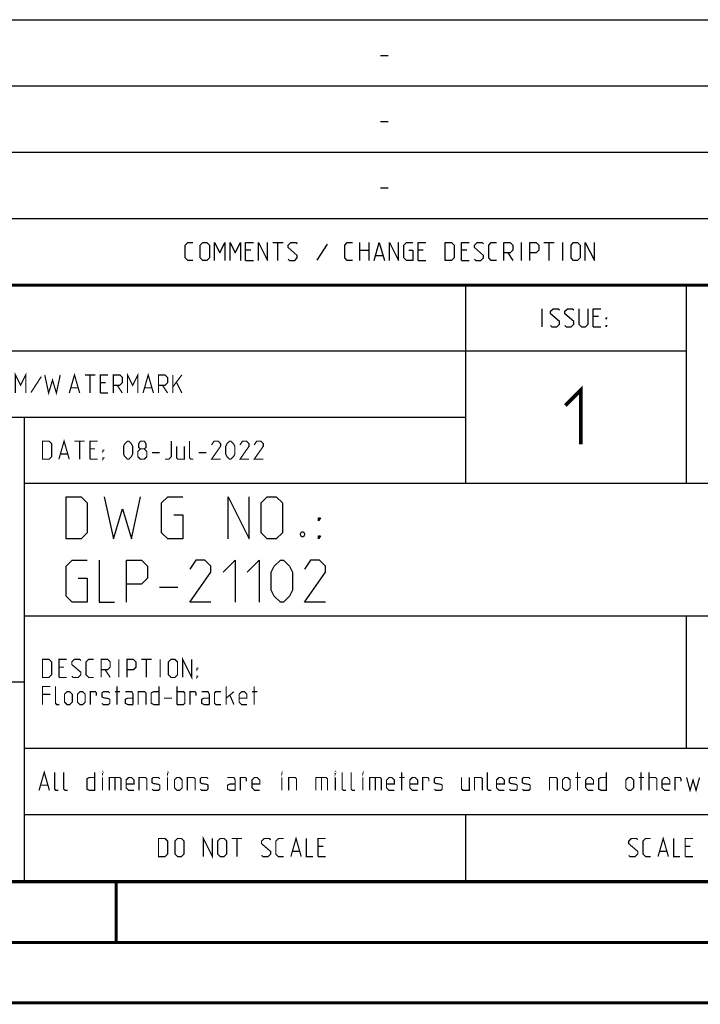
# Model space of a CAD drawing. Header units: millimetres. Extents: x 0 to 420, y 0 to 297.
# Tile 11 of 13: x 301 to 358, y 0 to 81. Entities that reach past the tile are written whole.
import ezdxf

# ---------------------------------------------------------------- set-up
doc = ezdxf.new("R2010")
doc.units = ezdxf.units.MM
doc.header["$LTSCALE"] = 23.1
doc.layers.get('0').update_dxf_attribs({"linetype": 'CONTINUOUS'})

msp = doc.modelspace()

# ---------------------------------------------------------------- linework, layer by layer
at = {"color": 2, "linetype": 'CONTINUOUS'}
for p, q in [((246.8497, 81.4948), (409.8097, 81.4948)), ((331.2168, 78.5355), (331.8597, 78.5355)), ((246.8497, 76.0048), (409.8097, 76.0048)), ((331.2168, 73.0455), (331.8597, 73.0455)), ((246.8497, 70.5148), (409.8097, 70.5148)), ((331.2168, 67.5555), (331.8597, 67.5555)), ((246.8497, 65.0248), (409.8097, 65.0248)), ((322.2882, 63.0298), (323.1454, 63.0298)), ((322.7168, 61.5298), (322.7168, 63.0298)), ((326.7882, 62.887), (325.9311, 61.5655)), ((329.5025, 61.5298), (329.5025, 63.0298)), ((330.2525, 63.0298), (330.2525, 61.5298)), ((342.8954, 61.5298), (342.8954, 63.0298)), ((344.7525, 63.0298), (345.6097, 63.0298)), ((345.1811, 61.5298), (345.1811, 63.0298)), ((346.3239, 61.5298), (346.3239, 63.0298)), ((320.4668, 62.387), (320.0382, 62.387)), ((329.5025, 62.387), (330.2525, 62.387)), ((334.7525, 62.387), (334.3239, 62.387)), ((338.3597, 62.387), (337.9311, 62.387)), ((341.7525, 62.1727), (342.1811, 61.5298)), ((320.0382, 61.5298), (320.6811, 61.5298)), ((330.824, 61.9584), (331.3954, 61.9584)), ((334.3239, 61.5298), (334.9668, 61.5298)), ((337.9311, 61.5298), (338.574, 61.5298)), ((246.8497, 59.5348), (409.8097, 59.5348)), ((338.2497, 59.5348), (338.2497, 43.0648)), ((356.5297, 59.5348), (356.5297, 43.0648)), ((344.6218, 56.0398), (344.6218, 57.5398)), ((349.2647, 56.897), (348.8361, 56.897)), ((348.8361, 56.0398), (349.4789, 56.0398)), ((246.8497, 54.0448), (356.5297, 54.0448)), ((283.4097, 48.5548), (338.2497, 48.5548)), ((301.6897, 48.5548), (301.6897, 10.1248)), ((301.6897, 43.0648), (409.8097, 43.0648)), ((312.9188, 34.4498), (314.4188, 34.4498)), ((301.6897, 32.0848), (409.8097, 32.0848)), ((356.5297, 32.0848), (356.5297, 21.1048)), ((283.4097, 26.5948), (301.6897, 26.5948)), ((301.6897, 21.1048), (409.8097, 21.1048)), ((301.6897, 15.6148), (409.8097, 15.6148)), ((338.2497, 15.6148), (338.2497, 10.1248)), ((246.8497, 10.1248), (409.8097, 10.1248))]:
    msp.add_line(p, q, dxfattribs=at)
at = {"color": 7, "linetype": 'CONTINUOUS'}
for p, q in [((246.8681, 59.5058), (409.628, 59.4942)), ((409.86, 10.0737), (25.007, 10.0134))]:
    msp.add_line(p, q, dxfattribs=at)
at = {"color": 2, "linetype": 'CONTINUOUS'}
for points in [[(315.6811, 61.5298), (315.2525, 61.5298), (315.0382, 61.7441), (315.0382, 62.8155), (315.2525, 63.0298), (315.6811, 63.0298)], [(316.2882, 61.7441), (316.2882, 62.8155), (316.5025, 63.0298), (316.8239, 63.0298), (317.0382, 62.8155), (317.0382, 61.7441), (316.8239, 61.5298), (316.5025, 61.5298), (316.2882, 61.7441)], [(317.4668, 61.5298), (317.4668, 63.0298), (317.8954, 62.1727), (318.324, 63.0298), (318.324, 61.5298)], [(318.7525, 61.5298), (318.7525, 63.0298), (319.1811, 62.1727), (319.6097, 63.0298), (319.6097, 61.5298)], [(320.0382, 61.5298), (320.0382, 63.0298), (320.6811, 63.0298)], [(321.1097, 61.5298), (321.1097, 63.0298), (321.8597, 61.5298), (321.8597, 63.0298)], [(323.574, 61.637), (323.6811, 61.5298), (324.1097, 61.5298), (324.324, 61.7441), (324.324, 61.9584), (323.574, 62.6013), (323.574, 62.8155), (323.7882, 63.0298), (324.2168, 63.0298), (324.324, 62.9227)], [(328.8954, 61.5298), (328.4668, 61.5298), (328.2525, 61.7441), (328.2525, 62.8155), (328.4668, 63.0298), (328.8954, 63.0298)], [(330.6811, 61.5298), (331.1097, 63.0298), (331.5382, 61.5298)], [(331.9668, 61.5298), (331.9668, 63.0298), (332.7168, 61.5298), (332.7168, 63.0298)], [(333.574, 62.387), (333.8954, 62.387), (333.8954, 61.5298), (333.3597, 61.5298), (333.1454, 61.7441), (333.1454, 62.8155), (333.3597, 63.0298), (333.8954, 63.0298)], [(334.3239, 61.5298), (334.3239, 63.0298), (334.9668, 63.0298)], [(336.5739, 61.5298), (336.5739, 63.0298), (337.1097, 63.0298), (337.324, 62.8155), (337.324, 61.7441), (337.1097, 61.5298), (336.5739, 61.5298)], [(337.9311, 61.5298), (337.9311, 63.0298), (338.574, 63.0298)], [(339.0025, 61.637), (339.1097, 61.5298), (339.5382, 61.5298), (339.7525, 61.7441), (339.7525, 61.9584), (339.0025, 62.6013), (339.0025, 62.8155), (339.2168, 63.0298), (339.6454, 63.0298), (339.7525, 62.9227)], [(340.824, 61.5298), (340.3954, 61.5298), (340.1811, 61.7441), (340.1811, 62.8155), (340.3954, 63.0298), (340.824, 63.0298)], [(341.4311, 61.5298), (341.4311, 63.0298), (341.9668, 63.0298), (342.1811, 62.8155), (342.1811, 62.387), (341.9668, 62.1727), (341.4311, 62.1727)], [(343.5739, 61.5298), (343.5739, 63.0298), (344.1097, 63.0298), (344.3239, 62.8155), (344.3239, 62.387), (344.1097, 62.1727), (343.5739, 62.1727)], [(347.0025, 61.7441), (347.0025, 62.8155), (347.2168, 63.0298), (347.5382, 63.0298), (347.7525, 62.8155), (347.7525, 61.7441), (347.5382, 61.5298), (347.2168, 61.5298), (347.0025, 61.7441)], [(348.1811, 61.5298), (348.1811, 63.0298), (348.9311, 61.5298), (348.9311, 63.0298)], [(345.3004, 56.147), (345.4075, 56.0398), (345.8361, 56.0398), (346.0504, 56.2541), (346.0504, 56.4684), (345.3004, 57.1113), (345.3004, 57.3255), (345.5147, 57.5398), (345.9432, 57.5398), (346.0504, 57.4327)], [(346.479, 56.147), (346.5861, 56.0398), (347.0147, 56.0398), (347.229, 56.2541), (347.229, 56.4684), (346.479, 57.1113), (346.479, 57.3255), (346.6932, 57.5398), (347.1218, 57.5398), (347.229, 57.4327)], [(347.6575, 57.5398), (347.6575, 56.2541), (347.8718, 56.0398), (348.1932, 56.0398), (348.4075, 56.2541), (348.4075, 57.5398)], [(348.8361, 56.0398), (348.8361, 57.5398), (349.4789, 57.5398)], [(349.9075, 56.6827), (349.9075, 56.7898), (349.9789, 56.7898), (349.9075, 56.6827)], [(349.9075, 56.0398), (349.9075, 56.147), (349.9789, 56.147), (349.9075, 56.0398)], [(305.1688, 38.4498), (305.1688, 41.9498), (306.4188, 41.9498), (306.9188, 41.4498), (306.9188, 38.9498), (306.4188, 38.4498), (305.1688, 38.4498)], [(308.3355, 41.9498), (309.0855, 38.4498), (309.8355, 40.9498), (310.5855, 38.4498), (311.3355, 41.9498)], [(314.0855, 40.4498), (314.8355, 40.4498), (314.8355, 38.4498), (313.5855, 38.4498), (313.0855, 38.9498), (313.0855, 41.4498), (313.5855, 41.9498), (314.8355, 41.9498)], [(318.5855, 38.4498), (318.5855, 41.9498), (320.3355, 38.4498), (320.3355, 41.9498)], [(321.3355, 38.9498), (321.3355, 41.4498), (321.8355, 41.9498), (322.5855, 41.9498), (323.0855, 41.4498), (323.0855, 38.9498), (322.5855, 38.4498), (321.8355, 38.4498), (321.3355, 38.9498)], [(326.0855, 39.9498), (326.0855, 40.1998), (326.2522, 40.1998), (326.0855, 39.9498)], [(324.8355, 39.0332), (324.9188, 38.8665), (324.9188, 38.7832), (324.8355, 38.6165), (324.6688, 38.6165), (324.5855, 38.7832), (324.5855, 38.8665), (324.6688, 39.0332), (324.8355, 39.0332)], [(326.0855, 38.4498), (326.0855, 38.6998), (326.2522, 38.6998), (326.0855, 38.4498)], [(306.1688, 35.1998), (306.9188, 35.1998), (306.9188, 33.1998), (305.6688, 33.1998), (305.1688, 33.6998), (305.1688, 36.1998), (305.6688, 36.6998), (306.9188, 36.6998)], [(307.9188, 36.6998), (307.9188, 33.1998), (309.1688, 33.1998)], [(310.1688, 33.1998), (310.1688, 36.6998), (311.4188, 36.6998), (311.9188, 36.1998), (311.9188, 35.1998), (311.4188, 34.6998), (310.1688, 34.6998)], [(317.1688, 33.1998), (315.4188, 33.1998), (317.1688, 35.6998), (317.1688, 36.1998), (316.6688, 36.6998), (315.9188, 36.6998), (315.4188, 35.9498)], [(318.1688, 35.6998), (319.1688, 36.6998), (319.1688, 33.1998)], [(320.1688, 35.6998), (321.1688, 36.6998), (321.1688, 33.1998)], [(322.1688, 34.1998), (322.1688, 35.6998), (322.4188, 36.1998), (322.9188, 36.6998), (323.1688, 36.6998), (323.6688, 36.1998), (323.9188, 35.6998), (323.9188, 34.1998), (323.6688, 33.6998), (323.1688, 33.1998), (322.9188, 33.1998), (322.4188, 33.6998), (322.1688, 34.1998)], [(326.6688, 33.1998), (324.9188, 33.1998), (326.6688, 35.6998), (326.6688, 36.1998), (326.1688, 36.6998), (325.4188, 36.6998), (324.9188, 35.9498)]]:
    msp.add_lwpolyline(points, dxfattribs=at)
at = {"color": 7, "linetype": 'CONTINUOUS', "const_width": 0.25}
for points in [[(246.8597, 59.511), (409.6521, 59.467)], [(409.8307, 10.048), (25, 10)], [(309.3227, 5.0044), (309.3227, 10.0044)], [(20, 5), (415, 5)], [(420, 0), (0, 0)]]:
    msp.add_lwpolyline(points, dxfattribs=at)
at = {"color": 2, "linetype": 'CONTINUOUS'}
for points, const_width in [([(300.9722, 50.5498), (300.9722, 52.0498), (301.4007, 51.1927), (301.8293, 52.0498), (301.8293, 50.5498)], 0.1), ([(310.2579, 50.5498), (310.2579, 52.0498), (310.6864, 51.1927), (311.115, 52.0498), (311.115, 50.5498)], 0.1), ([(303.115, 51.907), (302.2579, 50.5855)], 0.1), ([(303.4007, 52.0498), (303.7222, 50.5498), (304.0436, 51.6213), (304.365, 50.5498), (304.6864, 52.0498)], 0.1), ([(305.4364, 50.5498), (305.865, 52.0498), (306.2936, 50.5498)], 0.1), ([(306.7222, 52.0498), (307.5793, 52.0498)], 0.1), ([(307.1507, 50.5498), (307.1507, 52.0498)], 0.1), ([(308.0079, 50.5498), (308.0079, 52.0498), (308.6507, 52.0498)], 0.1), ([(308.4364, 51.407), (308.0079, 51.407)], 0.1), ([(309.0793, 50.5498), (309.0793, 52.0498), (309.615, 52.0498), (309.8293, 51.8355), (309.8293, 51.407), (309.615, 51.1927), (309.0793, 51.1927)], 0.1), ([(311.5436, 50.5498), (311.9722, 52.0498), (312.4007, 50.5498)], 0.1), ([(312.8293, 50.5498), (312.8293, 52.0498), (313.365, 52.0498), (313.5793, 51.8355), (313.5793, 51.407), (313.365, 51.1927), (312.8293, 51.1927)], 0.1), ([(314.0079, 50.5498), (314.0079, 52.0498)], 0.1), ([(314.0079, 51.0498), (314.7579, 52.0498)], 0.1), ([(314.3293, 51.407), (314.7579, 50.5498)], 0.1), ([(305.5793, 50.9784), (306.1507, 50.9784)], 0.1), ([(309.4007, 51.1927), (309.8293, 50.5498)], 0.1), ([(311.6865, 50.9784), (312.2579, 50.9784)], 0.1), ([(313.1507, 51.1927), (313.5793, 50.5498)], 0.1), ([(346.5325, 49.5191), (347.8182, 50.8048), (347.8182, 46.3048)], 0.3), ([(308.0079, 50.5498), (308.6507, 50.5498)], 0.1), ([(303.2164, 45.0598), (303.2164, 46.5598), (303.7522, 46.5598), (303.9664, 46.3455), (303.9664, 45.2741), (303.7522, 45.0598), (303.2164, 45.0598)], 0.1), ([(304.5736, 45.0598), (305.0022, 46.5598), (305.4307, 45.0598)], 0.1), ([(305.8593, 46.5598), (306.7165, 46.5598)], 0.1), ([(306.2879, 45.0598), (306.2879, 46.5598)], 0.1), ([(307.145, 45.0598), (307.145, 46.5598), (307.7879, 46.5598)], 0.1), ([(309.9307, 45.4884), (309.9307, 46.1313), (310.0379, 46.3455), (310.2522, 46.5598), (310.3593, 46.5598), (310.5736, 46.3455), (310.6807, 46.1313), (310.6807, 45.4884), (310.5736, 45.2741), (310.3593, 45.0598), (310.2522, 45.0598), (310.0379, 45.2741), (309.9307, 45.4884)], 0.1), ([(311.3236, 45.917), (311.1807, 46.0241), (311.1807, 46.3455), (311.3236, 46.5598), (311.645, 46.5598), (311.7879, 46.3455), (311.7879, 46.0241), (311.645, 45.917), (311.8593, 45.7027), (311.8593, 45.2741), (311.645, 45.0598), (311.3236, 45.0598), (311.1093, 45.2741)], 0.1), ([(313.3593, 45.0598), (313.6807, 45.0598), (313.895, 45.2741), (313.895, 46.5598)], 0.1), ([(315.7164, 45.0598), (315.5022, 45.0598), (315.395, 45.167), (315.395, 46.5598)], 0.1), ([(317.9665, 45.0598), (317.2165, 45.0598), (317.9665, 46.1313), (317.9665, 46.3455), (317.7522, 46.5598), (317.4307, 46.5598), (317.2165, 46.2384)], 0.1), ([(318.395, 45.4884), (318.395, 46.1313), (318.5022, 46.3455), (318.7165, 46.5598), (318.8236, 46.5598), (319.0379, 46.3455), (319.145, 46.1313), (319.145, 45.4884), (319.0379, 45.2741), (318.8236, 45.0598), (318.7165, 45.0598), (318.5022, 45.2741), (318.395, 45.4884)], 0.1), ([(320.3236, 45.0598), (319.5736, 45.0598), (320.3236, 46.1313), (320.3236, 46.3455), (320.1093, 46.5598), (319.7879, 46.5598), (319.5736, 46.2384)], 0.1), ([(321.5022, 45.0598), (320.7522, 45.0598), (321.5022, 46.1313), (321.5022, 46.3455), (321.2879, 46.5598), (320.9664, 46.5598), (320.7522, 46.2384)], 0.1), ([(307.5736, 45.917), (307.145, 45.917)], 0.1), ([(308.2165, 45.7027), (308.2165, 45.8098), (308.2879, 45.8098), (308.2165, 45.7027)], 0.1), ([(311.1093, 45.2741), (311.1093, 45.7027), (311.3236, 45.917), (311.645, 45.917)], 0.1), ([(314.3236, 46.1313), (314.3236, 45.167), (314.4307, 45.0598), (314.9664, 45.0598), (314.9664, 46.1313)], 0.1), ([(304.7165, 45.4884), (305.2879, 45.4884)], 0.1), ([(307.145, 45.0598), (307.7879, 45.0598)], 0.1), ([(308.2165, 45.0598), (308.2165, 45.167), (308.2879, 45.167), (308.2165, 45.0598)], 0.1), ([(312.2879, 45.5955), (312.9307, 45.5955)], 0.1), ([(316.145, 45.5955), (316.7879, 45.5955)], 0.1), ([(314.8236, 26.9698), (314.8236, 28.4698), (315.5736, 26.9698), (315.5736, 28.4698)], 0.1), ([(303.2164, 26.9698), (303.2164, 28.4698), (303.7522, 28.4698), (303.9664, 28.2555), (303.9664, 27.1841), (303.7522, 26.9698), (303.2164, 26.9698)], 0.1), ([(304.5736, 26.9698), (304.5736, 28.4698), (305.2164, 28.4698)], 0.1), ([(305.0022, 27.827), (304.5736, 27.827)], 0.1), ([(305.645, 27.077), (305.7522, 26.9698), (306.1807, 26.9698), (306.395, 27.1841), (306.395, 27.3984), (305.645, 28.0413), (305.645, 28.2555), (305.8593, 28.4698), (306.2879, 28.4698), (306.395, 28.3627)], 0.1), ([(307.4665, 26.9698), (307.0379, 26.9698), (306.8236, 27.1841), (306.8236, 28.2555), (307.0379, 28.4698), (307.4665, 28.4698)], 0.1), ([(308.0736, 26.9698), (308.0736, 28.4698), (308.6093, 28.4698), (308.8236, 28.2555), (308.8236, 27.827), (308.6093, 27.6127), (308.0736, 27.6127)], 0.1), ([(309.5379, 26.9698), (309.5379, 28.4698)], 0.1), ([(310.2165, 26.9698), (310.2165, 28.4698), (310.7522, 28.4698), (310.9664, 28.2555), (310.9664, 27.827), (310.7522, 27.6127), (310.2165, 27.6127)], 0.1), ([(311.395, 28.4698), (312.2522, 28.4698)], 0.1), ([(311.8236, 26.9698), (311.8236, 28.4698)], 0.1), ([(312.9664, 26.9698), (312.9664, 28.4698)], 0.1), ([(313.645, 27.1841), (313.645, 28.2555), (313.8593, 28.4698), (314.1807, 28.4698), (314.395, 28.2555), (314.395, 27.1841), (314.1807, 26.9698), (313.8593, 26.9698), (313.645, 27.1841)], 0.1), ([(316.0022, 27.6127), (316.0022, 27.7198), (316.0736, 27.7198), (316.0022, 27.6127)], 0.1), ([(304.5736, 26.9698), (305.2164, 26.9698)], 0.1), ([(308.395, 27.6127), (308.8236, 26.9698)], 0.1), ([(316.0022, 26.9698), (316.0022, 27.077), (316.0736, 27.077), (316.0022, 26.9698)], 0.1), ([(303.2164, 24.7198), (303.2164, 26.2198), (303.8593, 26.2198)], 0.1), ([(304.6093, 24.7198), (304.395, 24.7198), (304.2879, 24.827), (304.2879, 26.2198)], 0.1), ([(309.395, 24.7198), (309.395, 26.2198)], 0.1), ([(312.8593, 26.2198), (312.8593, 24.7198), (312.4307, 24.7198), (312.2164, 24.827), (312.2164, 25.6841), (312.4307, 25.7913), (312.8593, 25.7913)], 0.1), ([(314.3593, 24.7198), (314.3593, 26.2198)], 0.1), ([(318.4307, 24.7198), (318.4307, 26.2198)], 0.1), ([(320.7522, 24.7198), (320.7522, 26.2198)], 0.1), ([(303.8593, 25.577), (303.2164, 25.577)], 0.1), ([(305.0379, 24.9341), (305.0379, 25.577), (305.2522, 25.7913), (305.4665, 25.7913), (305.6807, 25.577), (305.6807, 24.9341), (305.4665, 24.7198), (305.2522, 24.7198), (305.0379, 24.9341)], 0.1), ([(306.1093, 24.9341), (306.1093, 25.577), (306.3236, 25.7913), (306.5379, 25.7913), (306.7522, 25.577), (306.7522, 24.9341), (306.5379, 24.7198), (306.3236, 24.7198), (306.1093, 24.9341)], 0.1), ([(307.1807, 24.7198), (307.1807, 25.7913), (307.6093, 25.7913), (307.6807, 25.6841), (307.6807, 25.4698)], 0.1), ([(308.145, 24.827), (308.2522, 24.7198), (308.6807, 24.7198), (308.7879, 24.827), (308.7879, 25.1484), (308.6807, 25.2198), (308.2522, 25.2913), (308.145, 25.3627), (308.145, 25.6841), (308.2522, 25.7913), (308.6807, 25.7913), (308.7879, 25.6841)], 0.1), ([(309.2164, 25.7913), (309.645, 25.7913)], 0.1), ([(310.7165, 24.7198), (310.7165, 25.577), (310.6093, 25.7913), (310.0736, 25.7913)], 0.1), ([(310.7165, 24.7198), (310.2879, 24.7198), (310.0736, 24.827), (310.0736, 25.1484), (310.2879, 25.2555), (310.7165, 25.2555)], 0.1), ([(311.145, 24.7198), (311.145, 25.7913), (311.6807, 25.7913), (311.7879, 25.6841), (311.7879, 24.7198)], 0.1), ([(313.2879, 25.2555), (313.9307, 25.2555)], 0.1), ([(314.3593, 25.7913), (314.895, 25.7913), (315.0022, 25.6841), (315.0022, 24.827), (314.895, 24.7198), (314.3593, 24.7198)], 0.1), ([(315.4307, 24.7198), (315.4307, 25.7913), (315.8593, 25.7913), (315.9307, 25.6841), (315.9307, 25.4698)], 0.1), ([(317.0379, 24.7198), (317.0379, 25.577), (316.9307, 25.7913), (316.395, 25.7913)], 0.1), ([(317.0379, 24.7198), (316.6093, 24.7198), (316.395, 24.827), (316.395, 25.1484), (316.6093, 25.2555), (317.0379, 25.2555)], 0.1), ([(318.0022, 24.7198), (317.5736, 24.7198), (317.4664, 24.827), (317.4664, 25.6841), (317.5736, 25.7913), (318.0022, 25.7913)], 0.1), ([(318.4307, 25.2555), (319.0736, 25.7913)], 0.1), ([(318.7522, 25.4698), (319.0736, 24.7198)], 0.1), ([(320.145, 24.7198), (319.7164, 24.7198), (319.5022, 24.9341), (319.5022, 25.577), (319.7164, 25.7913), (319.9307, 25.7913), (320.145, 25.577), (320.145, 25.2555), (319.5022, 25.2555)], 0.1), ([(320.5736, 25.7913), (321.0022, 25.7913)], 0.1), ([(302.9307, 17.6098), (303.3593, 19.1098), (303.7879, 17.6098)], 0.1), ([(304.5379, 17.6098), (304.3236, 17.6098), (304.2165, 17.717), (304.2165, 19.1098)], 0.1), ([(305.2879, 17.6098), (305.0736, 17.6098), (304.9665, 17.717), (304.9665, 19.1098)], 0.1), ([(307.5379, 19.1098), (307.5379, 17.6098), (307.1093, 17.6098), (306.895, 17.717), (306.895, 18.5741), (307.1093, 18.6813), (307.5379, 18.6813)], 0.1), ([(308.1807, 19.0027), (308.1807, 19.1098), (308.2165, 19.1098), (308.1807, 19.0027)], 0.1), ([(313.5736, 19.0027), (313.5736, 19.1098), (313.6093, 19.1098), (313.5736, 19.0027)], 0.1), ([(323.0379, 19.0027), (323.0379, 19.1098), (323.0736, 19.1098), (323.0379, 19.0027)], 0.1), ([(327.4664, 19.0027), (327.4664, 19.1098), (327.5022, 19.1098), (327.4664, 19.0027)], 0.1), ([(328.3593, 17.6098), (328.145, 17.6098), (328.0379, 17.717), (328.0379, 19.1098)], 0.1), ([(329.1093, 17.6098), (328.895, 17.6098), (328.7879, 17.717), (328.7879, 19.1098)], 0.1), ([(329.7522, 19.0027), (329.7522, 19.1098), (329.7879, 19.1098), (329.7522, 19.0027)], 0.1), ([(332.9665, 17.6098), (332.9665, 19.1098)], 0.1), ([(340.395, 17.6098), (340.1807, 17.6098), (340.0736, 17.717), (340.0736, 19.1098)], 0.1), ([(347.5379, 17.6098), (347.5379, 19.1098)], 0.1), ([(349.9307, 19.1098), (349.9307, 17.6098), (349.5022, 17.6098), (349.2879, 17.717), (349.2879, 18.5741), (349.5022, 18.6813), (349.9307, 18.6813)], 0.1), ([(352.7879, 17.6098), (352.7879, 19.1098)], 0.1), ([(353.4665, 17.6098), (353.4665, 19.1098)], 0.1), ([(303.0736, 18.0384), (303.645, 18.0384)], 0.1), ([(308.1807, 17.6098), (308.1807, 18.6813)], 0.1), ([(308.7522, 17.6098), (308.7522, 18.6813), (309.6093, 18.6813), (309.7164, 18.5741), (309.7164, 17.6098)], 0.1), ([(309.2164, 18.6813), (309.2164, 17.6098)], 0.1), ([(310.7879, 17.6098), (310.3593, 17.6098), (310.145, 17.8241), (310.145, 18.467), (310.3593, 18.6813), (310.5736, 18.6813), (310.7879, 18.467), (310.7879, 18.1455), (310.145, 18.1455)], 0.1), ([(311.2164, 17.6098), (311.2164, 18.6813), (311.7522, 18.6813), (311.8593, 18.5741), (311.8593, 17.6098)], 0.1), ([(312.2879, 17.717), (312.395, 17.6098), (312.8236, 17.6098), (312.9307, 17.717), (312.9307, 18.0384), (312.8236, 18.1098), (312.395, 18.1813), (312.2879, 18.2527), (312.2879, 18.5741), (312.395, 18.6813), (312.8236, 18.6813), (312.9307, 18.5741)], 0.1), ([(313.5736, 17.6098), (313.5736, 18.6813)], 0.1), ([(314.145, 17.8241), (314.145, 18.467), (314.3593, 18.6813), (314.5736, 18.6813), (314.7879, 18.467), (314.7879, 17.8241), (314.5736, 17.6098), (314.3593, 17.6098), (314.145, 17.8241)], 0.1), ([(315.2165, 17.6098), (315.2165, 18.6813), (315.7522, 18.6813), (315.8593, 18.5741), (315.8593, 17.6098)], 0.1), ([(316.2879, 17.717), (316.395, 17.6098), (316.8236, 17.6098), (316.9307, 17.717), (316.9307, 18.0384), (316.8236, 18.1098), (316.395, 18.1813), (316.2879, 18.2527), (316.2879, 18.5741), (316.395, 18.6813), (316.8236, 18.6813), (316.9307, 18.5741)], 0.1), ([(319.1807, 17.6098), (319.1807, 18.467), (319.0736, 18.6813), (318.5379, 18.6813)], 0.1), ([(319.1807, 17.6098), (318.7522, 17.6098), (318.5379, 17.717), (318.5379, 18.0384), (318.7522, 18.1455), (319.1807, 18.1455)], 0.1), ([(319.6093, 17.6098), (319.6093, 18.6813), (320.0379, 18.6813), (320.1093, 18.5741), (320.1093, 18.3598)], 0.1), ([(321.2165, 17.6098), (320.7879, 17.6098), (320.5736, 17.8241), (320.5736, 18.467), (320.7879, 18.6813), (321.0022, 18.6813), (321.2165, 18.467), (321.2165, 18.1455), (320.5736, 18.1455)], 0.1), ([(323.0379, 17.6098), (323.0379, 18.6813)], 0.1), ([(323.6093, 17.6098), (323.6093, 18.6813), (324.145, 18.6813), (324.2522, 18.5741), (324.2522, 17.6098)], 0.1), ([(325.8593, 17.6098), (325.8593, 18.6813), (326.7164, 18.6813), (326.8236, 18.5741), (326.8236, 17.6098)], 0.1), ([(326.3236, 18.6813), (326.3236, 17.6098)], 0.1), ([(327.4664, 17.6098), (327.4664, 18.6813)], 0.1), ([(329.7522, 17.6098), (329.7522, 18.6813)], 0.1), ([(330.3236, 17.6098), (330.3236, 18.6813), (331.1807, 18.6813), (331.2879, 18.5741), (331.2879, 17.6098)], 0.1), ([(330.7879, 18.6813), (330.7879, 17.6098)], 0.1), ([(332.3593, 17.6098), (331.9307, 17.6098), (331.7165, 17.8241), (331.7165, 18.467), (331.9307, 18.6813), (332.145, 18.6813), (332.3593, 18.467), (332.3593, 18.1455), (331.7165, 18.1455)], 0.1), ([(332.7879, 18.6813), (333.2164, 18.6813)], 0.1), ([(334.2879, 17.6098), (333.8593, 17.6098), (333.645, 17.8241), (333.645, 18.467), (333.8593, 18.6813), (334.0736, 18.6813), (334.2879, 18.467), (334.2879, 18.1455), (333.645, 18.1455)], 0.1), ([(334.7164, 17.6098), (334.7164, 18.6813), (335.145, 18.6813), (335.2164, 18.5741), (335.2164, 18.3598)], 0.1), ([(335.6807, 17.717), (335.7879, 17.6098), (336.2165, 17.6098), (336.3236, 17.717), (336.3236, 18.0384), (336.2165, 18.1098), (335.7879, 18.1813), (335.6807, 18.2527), (335.6807, 18.5741), (335.7879, 18.6813), (336.2165, 18.6813), (336.3236, 18.5741)], 0.1), ([(337.9307, 18.6813), (337.9307, 17.717), (338.0379, 17.6098), (338.5736, 17.6098), (338.5736, 18.6813)], 0.1), ([(339.0022, 17.6098), (339.0022, 18.6813), (339.5379, 18.6813), (339.645, 18.5741), (339.645, 17.6098)], 0.1), ([(341.4665, 17.6098), (341.0379, 17.6098), (340.8236, 17.8241), (340.8236, 18.467), (341.0379, 18.6813), (341.2522, 18.6813), (341.4665, 18.467), (341.4665, 18.1455), (340.8236, 18.1455)], 0.1), ([(341.895, 17.717), (342.0022, 17.6098), (342.4307, 17.6098), (342.5379, 17.717), (342.5379, 18.0384), (342.4307, 18.1098), (342.0022, 18.1813), (341.895, 18.2527), (341.895, 18.5741), (342.0022, 18.6813), (342.4307, 18.6813), (342.5379, 18.5741)], 0.1), ([(342.9665, 17.717), (343.0736, 17.6098), (343.5022, 17.6098), (343.6093, 17.717), (343.6093, 18.0384), (343.5022, 18.1098), (343.0736, 18.1813), (342.9665, 18.2527), (342.9665, 18.5741), (343.0736, 18.6813), (343.5022, 18.6813), (343.6093, 18.5741)], 0.1), ([(345.2164, 17.6098), (345.2164, 18.6813), (345.7522, 18.6813), (345.8593, 18.5741), (345.8593, 17.6098)], 0.1), ([(346.2879, 17.8241), (346.2879, 18.467), (346.5022, 18.6813), (346.7165, 18.6813), (346.9307, 18.467), (346.9307, 17.8241), (346.7165, 17.6098), (346.5022, 17.6098), (346.2879, 17.8241)], 0.1), ([(347.3593, 18.6813), (347.7879, 18.6813)], 0.1), ([(348.8593, 17.6098), (348.4307, 17.6098), (348.2165, 17.8241), (348.2165, 18.467), (348.4307, 18.6813), (348.645, 18.6813), (348.8593, 18.467), (348.8593, 18.1455), (348.2165, 18.1455)], 0.1), ([(351.5379, 17.8241), (351.5379, 18.467), (351.7522, 18.6813), (351.9665, 18.6813), (352.1807, 18.467), (352.1807, 17.8241), (351.9665, 17.6098), (351.7522, 17.6098), (351.5379, 17.8241)], 0.1), ([(352.6093, 18.6813), (353.0379, 18.6813)], 0.1), ([(353.4665, 18.6813), (354.0022, 18.6813), (354.1093, 18.5741), (354.1093, 17.6098)], 0.1), ([(355.1807, 17.6098), (354.7522, 17.6098), (354.5379, 17.8241), (354.5379, 18.467), (354.7522, 18.6813), (354.9664, 18.6813), (355.1807, 18.467), (355.1807, 18.1455), (354.5379, 18.1455)], 0.1), ([(355.6093, 17.6098), (355.6093, 18.6813), (356.0379, 18.6813), (356.1093, 18.5741), (356.1093, 18.3598)], 0.1), ([(356.5736, 18.6813), (356.8593, 17.6098), (357.1093, 18.467), (357.3593, 17.6098), (357.645, 18.6813)], 0.1), ([(312.8268, 12.1198), (312.8268, 13.6198), (313.3625, 13.6198), (313.5768, 13.4055), (313.5768, 12.3341), (313.3625, 12.1198), (312.8268, 12.1198)], 0.1), ([(314.1839, 12.3341), (314.1839, 13.4055), (314.3982, 13.6198), (314.7197, 13.6198), (314.9339, 13.4055), (314.9339, 12.3341), (314.7197, 12.1198), (314.3982, 12.1198), (314.1839, 12.3341)], 0.1), ([(316.5411, 12.1198), (316.5411, 13.6198), (317.2911, 12.1198), (317.2911, 13.6198)], 0.1), ([(317.7197, 12.3341), (317.7197, 13.4055), (317.934, 13.6198), (318.2554, 13.6198), (318.4697, 13.4055), (318.4697, 12.3341), (318.2554, 12.1198), (317.934, 12.1198), (317.7197, 12.3341)], 0.1), ([(318.8982, 13.6198), (319.7554, 13.6198)], 0.1), ([(319.3268, 12.1198), (319.3268, 13.6198)], 0.1), ([(321.3625, 12.227), (321.4697, 12.1198), (321.8982, 12.1198), (322.1125, 12.3341), (322.1125, 12.5484), (321.3625, 13.1913), (321.3625, 13.4055), (321.5768, 13.6198), (322.0054, 13.6198), (322.1125, 13.5127)], 0.1), ([(323.184, 12.1198), (322.7554, 12.1198), (322.5411, 12.3341), (322.5411, 13.4055), (322.7554, 13.6198), (323.184, 13.6198)], 0.1), ([(323.7911, 12.1198), (324.2197, 13.6198), (324.6482, 12.1198)], 0.1), ([(325.0768, 13.6198), (325.0768, 12.1198), (325.6125, 12.1198)], 0.1), ([(326.0411, 12.1198), (326.0411, 13.6198), (326.6839, 13.6198)], 0.1), ([(351.7797, 12.227), (351.8868, 12.1198), (352.3154, 12.1198), (352.5297, 12.3341), (352.5297, 12.5484), (351.7797, 13.1913), (351.7797, 13.4055), (351.9939, 13.6198), (352.4225, 13.6198), (352.5297, 13.5127)], 0.1), ([(353.6011, 12.1198), (353.1725, 12.1198), (352.9582, 12.3341), (352.9582, 13.4055), (353.1725, 13.6198), (353.6011, 13.6198)], 0.1), ([(354.2082, 12.1198), (354.6368, 13.6198), (355.0654, 12.1198)], 0.1), ([(355.494, 13.6198), (355.494, 12.1198), (356.0297, 12.1198)], 0.1), ([(356.4582, 12.1198), (356.4582, 13.6198), (357.1011, 13.6198)], 0.1), ([(323.9339, 12.5484), (324.5054, 12.5484)], 0.1), ([(326.4697, 12.977), (326.0411, 12.977)], 0.1), ([(354.3511, 12.5484), (354.9225, 12.5484)], 0.1), ([(356.8868, 12.977), (356.4582, 12.977)], 0.1), ([(326.0411, 12.1198), (326.6839, 12.1198)], 0.1), ([(356.4582, 12.1198), (357.1011, 12.1198)], 0.1)]:
    msp.add_lwpolyline(points, dxfattribs=dict(at, const_width=const_width))

doc.saveas('drawing.dxf')
